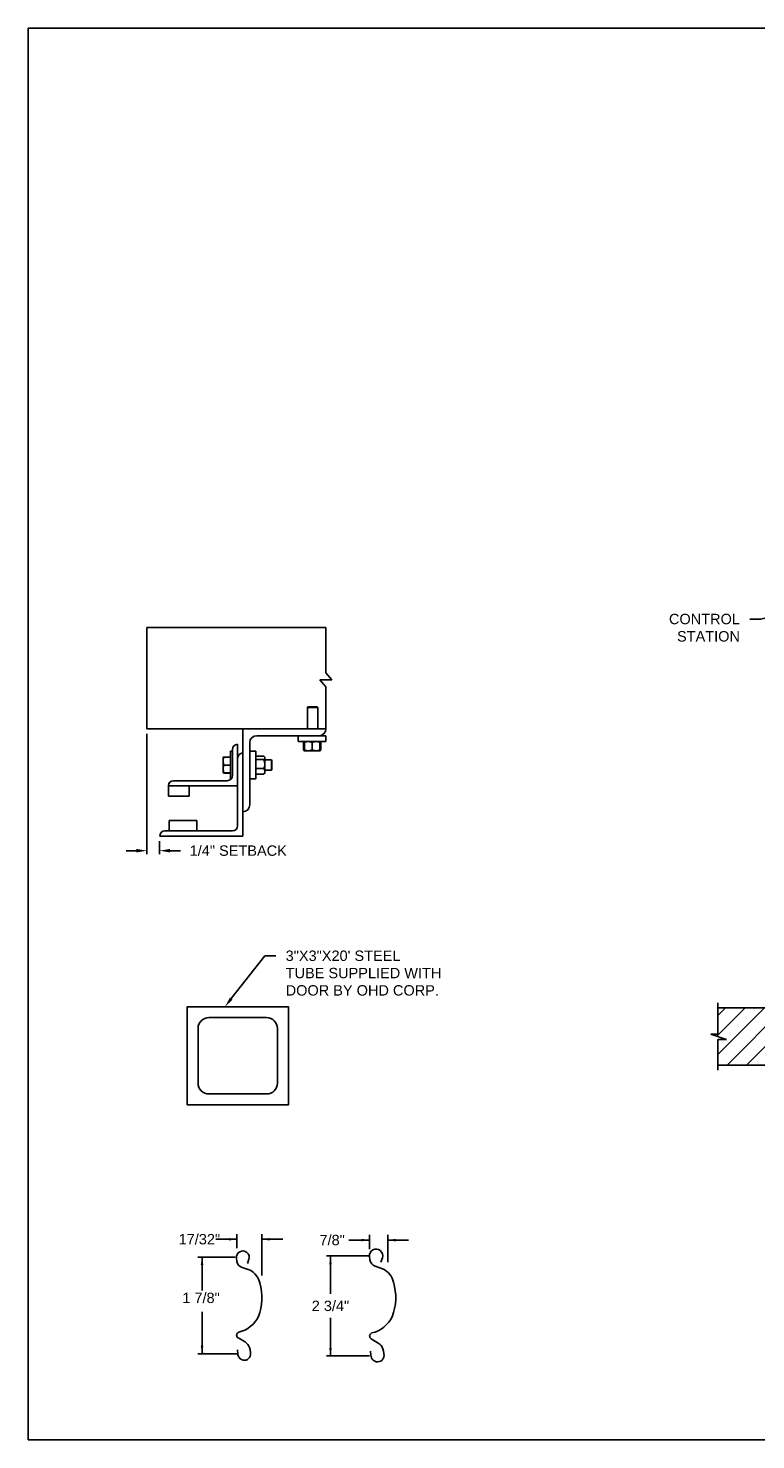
# Model space of a CAD drawing. Header units: inches. Extents: x 169.6 to 213.7, y 195.1 to 266.5.
# Tile 1 of 55: x 169.6 to 176.2, y 195.1 to 207.8. Entities that reach past the tile are written whole.
import ezdxf
from ezdxf import colors
from ezdxf.entities.mleader import LeaderData, LeaderLine
from ezdxf.enums import TextEntityAlignment as Align
from ezdxf.math import Vec2, Vec3

# ---------------------------------------------------------------- set-up
doc = ezdxf.new("R2010")
doc.units = ezdxf.units.IN
doc.header["$LTSCALE"] = 0.25
doc.header["$MEASUREMENT"] = 0
for name, color, linetype in [('ANNOTATIONS', 1, 'Continuous'), ('DETAILS', 4, 'Continuous'), ('RHX LH F.O.H.', 7, 'Continuous')]:
    doc.layers.add(name, color=color, linetype=linetype)
doc.styles.add('ARIAL', font='arial.ttf', dxfattribs={"height": 0.09375})
doc.dimstyles.new('STANDARD$0', dxfattribs={"dimtxt": 0.09375, "dimasz": 0.09375, "dimexe": 0.03125, "dimexo": 0.046875, "dimgap": 0.09, "dimtad": 0, "dimtih": 1, "dimtoh": 1, "dimdec": 4, "dimzin": 0, "dimdsep": 46, "dimtxsty": 'ARIAL', "dimcen": 0.09, "dimadec": 0, "dimazin": 0, "dimtfac": 1, "dimtdec": 4, "dimtofl": 0, "dimtmove": 0, "dimatfit": 1, "dimfxl": 1, "dimtolj": 1, "dimtzin": 0, "dimarcsym": 0})

# ---------------------------------------------------------------- blocks, each defined once
blk = doc.blocks.new('*D50')
at = {"layer": 'ANNOTATIONS', "color": 0, "lineweight": -2, "transparency": 16777216}
for p, q in [((170.659, 201.438), (170.659, 200.354)), ((170.774, 200.47), (170.774, 200.354)), ((170.565, 200.385), (170.472, 200.385)), ((170.868, 200.385), (170.962, 200.385))]:
    blk.add_line(p, q, dxfattribs=at)
at = {"layer": 'ANNOTATIONS', "color": 0, "transparency": 16777216}
for points in [[(170.565, 200.401), (170.565, 200.369), (170.659, 200.385)], [(170.868, 200.401), (170.868, 200.369), (170.774, 200.385)]]:
    blk.add_solid(points, dxfattribs=at)
at = {"layer": 'defpoints', "color": 0, "transparency": 16777216}
for p in [(170.659, 201.485), (170.774, 200.516), (170.774, 200.385)]:
    blk.add_point(p, dxfattribs=at)
at = {"layer": 'ANNOTATIONS', "color": 0, "transparency": 16777216, "insert": (171.483, 200.385), "char_height": 0.09375, "attachment_point": 5, "style": 'ARIAL'}
blk.add_mtext('\\A1;1/4" SETBACK', dxfattribs=at)

msp = doc.modelspace()

# ---------------------------------------------------------------- hatches: boundary and pattern name
at = {"layer": 'RHX LH F.O.H.'}
h = msp.add_hatch(dxfattribs=at)
h.set_pattern_fill('ANSI31', color=256, style=0)
h.set_pattern_definition([(45, (-19.06376, -58.37604), (-0.08838835, 0.08838835), [])])
h.paths.add_polyline_path([(176.49639, 198.96643), (175.80889, 198.96643), (175.80889, 198.72923), (175.74478, 198.72923), (175.88685, 198.68232), (175.80889, 198.68232), (175.80889, 198.4508), (176.49639, 198.4508), (176.49639, 198.6133)])

# ---------------------------------------------------------------- linework, layer by layer
at = {"layer": 'ANNOTATIONS'}
for p, q in [((171.46897, 196.79751), (171.46897, 196.92613)), ((171.69634, 196.55196), (171.69634, 196.92613)), ((171.46897, 196.87926), (171.28147, 196.87926)), ((171.69634, 196.87926), (171.88384, 196.87926)), ((171.45543, 196.71819), (171.11793, 196.71819)), ((171.15641, 196.71819), (171.15641, 196.41663)), ((171.15641, 195.84632), (171.15641, 196.2235)), ((171.48356, 195.84632), (171.11793, 195.84632))]:
    msp.add_line(p, q, dxfattribs=at)
at = {"layer": 'ANNOTATIONS', "linetype": 'ByBlock'}
for p, q in [((172.66672, 196.78984), (172.66672, 196.91847)), ((172.83124, 196.67148), (172.83124, 196.91847)), ((172.66672, 196.87159), (172.47922, 196.87159)), ((172.83124, 196.87159), (173.01874, 196.87159)), ((172.66589, 196.72846), (172.27796, 196.72846)), ((172.3146, 196.72846), (172.3146, 196.38544)), ((172.3146, 195.82842), (172.3146, 196.17144)), ((172.66589, 195.82842), (172.27796, 195.82842))]:
    msp.add_line(p, q, dxfattribs=at)
at = {"layer": 'ANNOTATIONS'}
for p in [(171.15641, 195.92082), (171.17418, 195.84632)]:
    msp.add_point(p, dxfattribs=at)
at = {"layer": 'ANNOTATIONS', "linetype": 'ByBlock'}
msp.add_point((172.3146, 195.82842), dxfattribs=at)
at = {"layer": 'ANNOTATIONS'}
for points in [[(171.39865, 196.86754), (171.39865, 196.89098), (171.46897, 196.87926)], [(171.76666, 196.89098), (171.76666, 196.86754), (171.69634, 196.87926)], [(171.16813, 196.64787), (171.14469, 196.64787), (171.15641, 196.71819)], [(171.16813, 195.91664), (171.14469, 195.91664), (171.15641, 195.84632)]]:
    msp.add_solid(points, dxfattribs=at)
at = {"layer": 'ANNOTATIONS', "linetype": 'ByBlock'}
for points in [[(172.5964, 196.85987), (172.5964, 196.88331), (172.66672, 196.87159)], [(172.90156, 196.88331), (172.90156, 196.85987), (172.83124, 196.87159)], [(172.32632, 196.65236), (172.30288, 196.65236), (172.3146, 196.72268)], [(172.32632, 195.89874), (172.30288, 195.89874), (172.3146, 195.82842)]]:
    msp.add_solid(points, dxfattribs=at)
at = {"layer": 'defpoints'}
msp.add_lwpolyline([(189.05875, 195.07023), (169.58887, 195.07023), (169.58887, 207.80534), (189.05875, 207.80534)], close=True, dxfattribs=at)
at = {"layer": 'DETAILS'}
for p, q in [((172.32668, 201.92572), (172.27235, 201.98897)), ((172.21802, 201.92572), (172.32668, 201.92572)), ((172.27235, 201.86246), (172.21802, 201.92572)), ((172.11086, 201.68197), (172.10625, 201.67736)), ((172.10625, 201.48522), (172.10625, 201.67736)), ((172.10625, 201.67736), (172.2, 201.67736)), ((172.11086, 201.68197), (172.1954, 201.68197)), ((172.1954, 201.68197), (172.2, 201.67736)), ((172.2, 201.67736), (172.2, 201.48522)), ((171.52434, 200.51647), (171.52434, 201.48522)), ((171.47746, 201.34459), (171.47746, 200.61022)), ((171.58684, 200.79772), (171.58684, 201.36022)), ((171.64934, 201.42272), (172.27434, 201.42272)), ((172.02434, 201.36947), (172.02434, 201.42272)), ((172.27434, 201.36947), (172.02434, 201.36947)), ((172.07335, 201.36189), (172.07028, 201.36009)), ((172.07028, 201.36009), (172.07028, 201.29572)), ((172.07244, 201.36009), (172.07244, 201.29572)), ((172.07587, 201.36674), (172.07886, 201.36932)), ((172.07903, 201.36137), (172.07639, 201.36009)), ((172.07639, 201.36009), (172.07639, 201.29572)), ((172.07903, 201.36009), (172.07903, 201.29572)), ((172.14934, 201.36009), (172.14934, 201.29572)), ((172.21965, 201.36009), (172.21965, 201.29572)), ((172.22228, 201.36009), (172.22228, 201.29572)), ((172.22624, 201.36009), (172.22624, 201.29572)), ((172.2284, 201.36009), (172.2284, 201.29572)), ((172.27434, 201.42272), (172.27434, 201.36947)), ((171.34659, 201.2274), (171.3466, 201.22742)), ((171.34659, 201.2274), (171.34659, 201.2274)), ((171.34659, 201.08678), (171.34659, 201.2274)), ((171.41209, 201.2293), (171.35287, 201.2293)), ((171.41209, 201.22857), (171.35287, 201.22857)), ((171.41209, 201.22853), (171.35287, 201.22853)), ((171.41209, 201.22831), (171.35287, 201.22831)), ((171.41209, 201.22747), (171.35287, 201.22747)), ((171.41209, 201.28209), (171.43059, 201.28209)), ((171.41209, 201.28209), (171.41209, 201.03209)), ((171.43059, 201.29772), (171.43059, 201.06334)), ((171.58684, 201.28209), (171.64009, 201.28209)), ((171.64009, 201.28209), (171.64009, 201.03209)), ((171.64009, 201.2274), (171.64209, 201.2274)), ((171.64209, 201.07659), (171.64209, 201.23759)), ((171.64209, 201.23759), (171.71384, 201.23759)), ((171.71821, 201.23321), (171.72321, 201.2274)), ((171.72321, 201.08678), (171.72321, 201.2274)), ((172.07335, 201.29392), (172.07028, 201.29572)), ((172.07681, 201.29337), (172.07244, 201.29572)), ((172.07903, 201.28634), (172.07587, 201.28906)), ((172.07903, 201.29444), (172.07639, 201.29572)), ((172.07903, 201.28634), (172.21965, 201.28634)), ((171.41209, 201.15722), (171.35287, 201.15722)), ((171.64209, 201.20649), (171.71384, 201.20649)), ((171.64209, 201.12599), (171.71384, 201.12599)), ((171.72321, 201.20397), (171.78248, 201.20397)), ((171.78248, 201.11022), (171.72321, 201.11022)), ((171.78248, 201.20397), (171.78709, 201.19936)), ((171.78248, 201.20397), (171.78248, 201.11022)), ((171.78709, 201.11482), (171.78248, 201.11022)), ((171.78709, 201.19936), (171.78709, 201.11482)), ((170.85246, 200.973), (170.85246, 200.87584)), ((170.85246, 200.96959), (171.47746, 200.96959)), ((171.38371, 201.01647), (170.89934, 201.01647)), ((171.03996, 200.87584), (171.03996, 200.96959)), ((171.34659, 201.08678), (171.34659, 201.08678)), ((171.3466, 201.08675), (171.3466, 201.08676)), ((171.34661, 201.08675), (171.3466, 201.08675)), ((171.34664, 201.08669), (171.34661, 201.08675)), ((171.35264, 201.08671), (171.35287, 201.08587)), ((171.35264, 201.08571), (171.35287, 201.08488)), ((171.41209, 201.08684), (171.35287, 201.08684)), ((171.41209, 201.08671), (171.35287, 201.08671)), ((171.41209, 201.08587), (171.35287, 201.08587)), ((171.41209, 201.08565), (171.35287, 201.08565)), ((171.41209, 201.08561), (171.35287, 201.08561)), ((171.41209, 201.08488), (171.35287, 201.08488)), ((171.41865, 201.03209), (171.41209, 201.03209)), ((171.64009, 201.03209), (171.58684, 201.03209)), ((171.64209, 201.08678), (171.64009, 201.08678)), ((171.64209, 201.07659), (171.71384, 201.07659)), ((171.72321, 201.08678), (171.71821, 201.08097)), ((170.85246, 200.87584), (171.03996, 200.87584)), ((171.11028, 200.65709), (170.86028, 200.65709)), ((170.86028, 200.65709), (170.86028, 200.56334)), ((171.11028, 200.56334), (171.11028, 200.65709)), ((170.77434, 200.51647), (171.52434, 200.51647)), ((171.43059, 200.56334), (170.82121, 200.56334))]:
    msp.add_line(p, q, dxfattribs=at)
for points in [[(172.27235, 201.98897), (172.27235, 202.39722), (170.65901, 202.39722), (170.65901, 201.48522), (172.27434, 201.48522)], [(172.27235, 201.48522), (172.27235, 201.86246)]]:
    msp.add_lwpolyline(points, dxfattribs=at)
at = {"layer": 'DETAILS', "linetype": 'Continuous'}
msp.add_lwpolyline([(171.02267, 198.09202), (171.93492, 198.09202), (171.93492, 198.97678), (171.02267, 198.97678)], close=True, dxfattribs=at)
msp.add_lwpolyline([(171.73889, 198.19004, 0.41421356), (171.8369, 198.28805), (171.8369, 198.78074, 0.41421356), (171.73889, 198.87876), (171.2187, 198.87876, 0.41421356), (171.12068, 198.78074), (171.12068, 198.28805, 0.41421356), (171.2187, 198.19004)], format="xyb", close=True, dxfattribs=at)
at = {"layer": 'DETAILS'}
msp.add_lwpolyline([(171.56703, 196.66007), (171.57958, 196.69839, 1.25136537), (171.46771, 196.70896), (171.47151, 196.67951, 0.28712033), (171.51726, 196.62379), (171.58897, 196.59969, -0.22337537), (171.67661, 196.48495, -0.17060067), (171.6643, 196.18143, -0.22026111), (171.48818, 196.04023, 0.64862145), (171.48229, 195.98879), (171.5439, 195.95237, -0.11918191), (171.57514, 195.922, -0.14967798), (171.59419, 195.84025), (171.59404, 195.83853, -0.533076), (171.51356, 195.79414, -0.02656611), (171.49825, 195.80363, -0.19330383), (171.47874, 195.84626), (171.47526, 195.88132)], format="xyb", dxfattribs=at)
at = {"layer": 'DETAILS', "linetype": 'Continuous'}
msp.add_lwpolyline([(172.76953, 196.67322), (172.78248, 196.71276, 1.25136537), (172.66705, 196.72366), (172.67097, 196.69327, 0.28712033), (172.71818, 196.63577), (172.79217, 196.61091, -0.22337537), (172.8826, 196.49252, -0.17060067), (172.8699, 196.17934, -0.22026111), (172.68817, 196.03364, 0.64862142), (172.68209, 195.98056), (172.74566, 195.94298, -0.11918191), (172.7779, 195.91164, -0.14967798), (172.79756, 195.82729), (172.7974, 195.82551, -0.533076), (172.71436, 195.77971, -0.02656611), (172.69856, 195.7895, -0.19330383), (172.67843, 195.83348), (172.67484, 195.86966)], format="xyb", dxfattribs=at)
at = {"layer": 'DETAILS'}
for centre, radius, start, end in [((172.21184, 201.48522), 0.0625, 270, 0), ((171.47746, 201.29772), 0.04688, 90, 180), ((171.64934, 201.36022), 0.0625, 90, 180), ((171.52434, 201.21959), 0.04688, 90, 180), ((170.89769, 200.97123), 0.04527, 87.917978, 177.754387), ((170.89934, 200.96959), 0.04688, 90, 180), ((171.38371, 201.06334), 0.04688, 270, 0), ((171.52434, 200.79772), 0.0625, 270, 0), ((171.43059, 200.61022), 0.04688, 270, 0), ((170.82121, 200.51647), 0.04688, 90, 180)]:
    msp.add_arc(centre, radius, start, end, dxfattribs=at)
for points, knots in [([(172.07028, 201.36009), (172.07209, 201.36296), (172.07391, 201.36584), (172.07586, 201.36673), (172.07587, 201.36673)], [0, 0, 0, 0, 0.99332562, 1, 1, 1, 1]), ([(172.07244, 201.36009), (172.07311, 201.36146), (172.07471, 201.36469), (172.07646, 201.36763), (172.07755, 201.36811), (172.07766, 201.36815)], [0, 0, 0, 0, 0.39860917, 0.94310679, 1, 1, 1, 1]), ([(172.07903, 201.36339), (172.07851, 201.3632), (172.07625, 201.36236), (172.0741, 201.36108), (172.07244, 201.36009)], [0, 0, 0, 0, 0.22784114, 1, 1, 1, 1]), ([(172.11418, 201.36947), (172.10926, 201.36911), (172.09924, 201.36838), (172.08759, 201.36418), (172.08096, 201.36101), (172.07903, 201.36009)], [0, 0, 0, 0, 0.40629057, 0.82726642, 1, 1, 1, 1]), ([(172.07903, 201.36009), (172.07903, 201.36148), (172.07903, 201.36478), (172.07903, 201.36858), (172.07903, 201.36917), (172.07903, 201.36947)], [0, 0, 0, 0, 0.26545991, 0.62807649, 1, 1, 1, 1]), ([(172.14934, 201.36009), (172.14387, 201.36255), (172.13274, 201.36757), (172.12058, 201.36945), (172.11435, 201.36946), (172.11418, 201.36947)], [0, 0, 0, 0, 0.48434141, 0.98632773, 1, 1, 1, 1]), ([(172.18449, 201.36947), (172.17957, 201.36911), (172.16955, 201.36838), (172.1579, 201.36418), (172.15127, 201.36101), (172.14934, 201.36009)], [0, 0, 0, 0, 0.40629057, 0.82726642, 1, 1, 1, 1]), ([(172.21965, 201.36009), (172.21418, 201.36255), (172.20305, 201.36757), (172.19089, 201.36945), (172.18466, 201.36946), (172.18449, 201.36947)], [0, 0, 0, 0, 0.48434141, 0.98632773, 1, 1, 1, 1]), ([(172.21965, 201.36009), (172.21965, 201.36148), (172.21965, 201.36478), (172.21965, 201.36858), (172.21965, 201.36917), (172.21965, 201.36947)], [0, 0, 0, 0, 0.26545991, 0.62807649, 1, 1, 1, 1]), ([(172.21982, 201.36916), (172.22012, 201.36875), (172.2208, 201.36784), (172.22162, 201.36408), (172.22212, 201.36108), (172.22228, 201.36009)], [0, 0, 0, 0, 0.36178326, 0.79041419, 1, 1, 1, 1]), ([(172.22102, 201.36801), (172.22129, 201.36786), (172.2226, 201.36712), (172.22434, 201.36404), (172.22577, 201.36107), (172.22624, 201.36009)], [0, 0, 0, 0, 0.15175447, 0.72144224, 1, 1, 1, 1]), ([(172.2284, 201.36009), (172.22659, 201.36296), (172.22477, 201.36584), (172.22281, 201.36673), (172.2228, 201.36673)], [0, 0, 0, 0, 0.99332562, 1, 1, 1, 1]), ([(171.35287, 201.22747), (171.35111, 201.22176), (171.34757, 201.21025), (171.34692, 201.19835), (171.34659, 201.19235)], [0, 0, 0, 0, 0.49545796, 1, 1, 1, 1]), ([(171.34659, 201.2274), (171.3468, 201.22741), (171.34723, 201.22743), (171.34991, 201.22745), (171.35211, 201.22746), (171.35287, 201.22747)], [0, 0, 0, 0, 0.3928666, 0.79169603, 1, 1, 1, 1]), ([(171.35287, 201.22831), (171.35152, 201.2282), (171.34882, 201.22796), (171.34692, 201.22766), (171.34672, 201.22748), (171.34665, 201.22742)], [0, 0, 0, 0, 0.39883061, 0.80149747, 1, 1, 1, 1]), ([(171.35287, 201.22853), (171.35152, 201.22838), (171.34882, 201.22809), (171.34693, 201.22772), (171.34673, 201.2275), (171.34667, 201.22743)], [0, 0, 0, 0, 0.40277376, 0.80942169, 1, 1, 1, 1]), ([(171.35287, 201.2293), (171.35153, 201.22905), (171.34883, 201.22855), (171.34698, 201.22794), (171.34678, 201.22758), (171.34672, 201.22749)], [0, 0, 0, 0, 0.41812145, 0.84026469, 1, 1, 1, 1]), ([(171.71384, 201.23759), (171.71523, 201.23627), (171.71853, 201.23316), (171.72233, 201.22797), (171.72292, 201.22403), (171.72321, 201.22204)], [0, 0, 0, 0, 0.26545991, 0.62807649, 1, 1, 1, 1]), ([(171.72321, 201.22204), (171.7232, 201.22168), (171.72314, 201.21935), (171.7216, 201.215), (171.71785, 201.2102), (171.71483, 201.20741), (171.71384, 201.20649)], [0, 0, 0, 0, 0.06653229, 0.43528257, 0.81455084, 1, 1, 1, 1]), ([(172.07028, 201.29572), (172.07209, 201.29285), (172.07391, 201.28996), (172.07586, 201.28908), (172.07587, 201.28907)], [0, 0, 0, 0, 0.99332562, 1, 1, 1, 1]), ([(172.07244, 201.29572), (172.07311, 201.29435), (172.07471, 201.29112), (172.07646, 201.28818), (172.07755, 201.2877), (172.07766, 201.28765)], [0, 0, 0, 0, 0.39860917, 0.94310679, 1, 1, 1, 1]), ([(172.07639, 201.29572), (172.07663, 201.29433), (172.07719, 201.29105), (172.07802, 201.28757), (172.07861, 201.28702), (172.07886, 201.28679)], [0, 0, 0, 0, 0.30001685, 0.70983799, 1, 1, 1, 1]), ([(172.11418, 201.28634), (172.10926, 201.2867), (172.09924, 201.28742), (172.08759, 201.29163), (172.08096, 201.29479), (172.07903, 201.29572)], [0, 0, 0, 0, 0.40629057, 0.82726642, 1, 1, 1, 1]), ([(172.07903, 201.29572), (172.07903, 201.29432), (172.07903, 201.29103), (172.07903, 201.28723), (172.07903, 201.28664), (172.07903, 201.28634)], [0, 0, 0, 0, 0.26545991, 0.62807649, 1, 1, 1, 1]), ([(172.14934, 201.29572), (172.14387, 201.29325), (172.13274, 201.28824), (172.12058, 201.28636), (172.11435, 201.28634), (172.11418, 201.28634)], [0, 0, 0, 0, 0.48434141, 0.98632773, 1, 1, 1, 1]), ([(172.18449, 201.28634), (172.17957, 201.2867), (172.16955, 201.28742), (172.1579, 201.29163), (172.15127, 201.29479), (172.14934, 201.29572)], [0, 0, 0, 0, 0.40629057, 0.82726642, 1, 1, 1, 1]), ([(172.21965, 201.29572), (172.21418, 201.29325), (172.20305, 201.28824), (172.19089, 201.28636), (172.18466, 201.28634), (172.18449, 201.28634)], [0, 0, 0, 0, 0.48434141, 0.98632773, 1, 1, 1, 1]), ([(172.21965, 201.29572), (172.21965, 201.29432), (172.21965, 201.29103), (172.21965, 201.28723), (172.21965, 201.28664), (172.21965, 201.28634)], [0, 0, 0, 0, 0.26545991, 0.62807649, 1, 1, 1, 1]), ([(172.21982, 201.28665), (172.22012, 201.28706), (172.2208, 201.28797), (172.22162, 201.29173), (172.22212, 201.29473), (172.22228, 201.29572)], [0, 0, 0, 0, 0.36127383, 0.7902469, 1, 1, 1, 1]), ([(172.22102, 201.28779), (172.22129, 201.28795), (172.2226, 201.28868), (172.22434, 201.29176), (172.22577, 201.29474), (172.22624, 201.29572)], [0, 0, 0, 0, 0.15175447, 0.72144224, 1, 1, 1, 1]), ([(172.2284, 201.29572), (172.22659, 201.29285), (172.22477, 201.28996), (172.22281, 201.28908), (172.2228, 201.28907)], [0, 0, 0, 0, 0.993325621, 1, 1, 1, 1]), ([(171.34659, 201.19235), (171.3466, 201.19151), (171.34665, 201.18521), (171.34802, 201.17332), (171.35124, 201.16262), (171.35287, 201.15722)], [0, 0, 0, 0, 0.07010266, 0.53079095, 1, 1, 1, 1]), ([(171.35287, 201.15722), (171.35111, 201.15151), (171.34757, 201.13997), (171.34692, 201.12805), (171.34659, 201.12203)], [0, 0, 0, 0, 0.49545796, 1, 1, 1, 1]), ([(171.34659, 201.12203), (171.3466, 201.1212), (171.34665, 201.11488), (171.34802, 201.10297), (171.35124, 201.09225), (171.35287, 201.08684)], [0, 0, 0, 0, 0.070102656, 0.530790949, 1, 1, 1, 1]), ([(171.71384, 201.20649), (171.7163, 201.20023), (171.72132, 201.18749), (171.7232, 201.17357), (171.72321, 201.16643), (171.72321, 201.16624)], [0, 0, 0, 0, 0.48434141, 0.98632773, 1, 1, 1, 1]), ([(171.72321, 201.16624), (171.72286, 201.16061), (171.72213, 201.14913), (171.71793, 201.1358), (171.71476, 201.1282), (171.71384, 201.12599)], [0, 0, 0, 0, 0.40629057, 0.82726642, 1, 1, 1, 1]), ([(171.71384, 201.12599), (171.7163, 201.12215), (171.72132, 201.11433), (171.7232, 201.10579), (171.72321, 201.10141), (171.72321, 201.10129)], [0, 0, 0, 0, 0.484341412, 0.986327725, 1, 1, 1, 1]), ([(171.72321, 201.10129), (171.72286, 201.09783), (171.72213, 201.09079), (171.71793, 201.08261), (171.71476, 201.07795), (171.71384, 201.07659)], [0, 0, 0, 0, 0.40629057, 0.82726642, 1, 1, 1, 1]), ([(171.35287, 201.08684), (171.35211, 201.08684), (171.34993, 201.08683), (171.34725, 201.0868), (171.34681, 201.08679), (171.34659, 201.08678)], [0, 0, 0, 0, 0.2083045, 0.6015254, 1, 1, 1, 1]), ([(171.34659, 201.08678), (171.34666, 201.08677), (171.34687, 201.08676), (171.3488, 201.08674), (171.35151, 201.08672), (171.35287, 201.08671)], [0, 0, 0, 0, 0.22973043, 0.61267004, 1, 1, 1, 1]), ([(171.71805, 201.08106), (171.71764, 201.08049), (171.71653, 201.07896), (171.71488, 201.0775), (171.71384, 201.07659)], [0, 0, 0, 0, 0.37432244, 1, 1, 1, 1])]:
    msp.add_open_spline(points, degree=3, knots=knots, dxfattribs=at)
at = {"layer": 'RHX LH F.O.H.', "linetype": 'Continuous'}
for p, q in [((175.80889, 198.72923), (175.80889, 199.0133)), ((175.88685, 198.68232), (175.74478, 198.72923)), ((175.74478, 198.72923), (175.80889, 198.72923)), ((175.80889, 198.40393), (175.80889, 198.68232)), ((175.80889, 198.68232), (175.88685, 198.68232))]:
    msp.add_line(p, q, dxfattribs=at)
at = {"layer": 'RHX LH F.O.H.'}
for p, q in [((175.80889, 198.96643), (176.49639, 198.96643)), ((175.80889, 198.4508), (176.49639, 198.4508))]:
    msp.add_line(p, q, dxfattribs=at)

# ---------------------------------------------------------------- texts
at = {"layer": 'ANNOTATIONS', "style": 'ARIAL'}
msp.add_text('1 7/8"', height=0.09375, dxfattribs=at).set_placement((170.97856, 196.30373))
at = {"layer": 'ANNOTATIONS', "linetype": 'Continuous', "style": 'ARIAL'}
msp.add_text('2 3/4"', height=0.09375, dxfattribs=at).set_placement((172.3146, 196.27844), align=Align.MIDDLE_CENTER)
at = {"layer": 'ANNOTATIONS', "insert": (171.13211, 196.87926), "char_height": 0.09375, "attachment_point": 5, "style": 'ARIAL'}
msp.add_mtext('17/32"', dxfattribs=at)
at = {"layer": 'ANNOTATIONS', "linetype": 'Continuous', "insert": (172.32987, 196.87159), "char_height": 0.09375, "attachment_point": 5, "style": 'ARIAL'}
msp.add_mtext('7/8"', dxfattribs=at)

# ---------------------------------------------------------------- dimensions: what is measured, and where the dimension line sits
at = {"layer": 'ANNOTATIONS'}
dim = msp.add_linear_dim(base=(170.77434, 200.38498), p1=(170.65901, 201.48522), p2=(170.77434, 200.51647), text='1/4" SETBACK', dimstyle='STANDARD$0', override={"dimarcsym": 1}, dxfattribs=at)
dim.commit()
dim.dimension.update_dxf_attribs({"geometry": '*D50', "text_midpoint": (171.48273, 200.38498), "dimtype": 160})

# ---------------------------------------------------------------- leaders
ml = msp.add_multileader_mtext('Standard', dxfattribs=at)
ml.set_content('CONTROL STATION', color=256, style='ARIAL')
ml.set_leader_properties()
ml.build(insert=Vec2(0, 0))
ml.multileader.update_dxf_attribs({"dogleg_length": 0.36, "arrow_head_size": 0.09375})
ctx = ml.context
ctx.base_point, ctx.char_height, ctx.arrow_head_size, ctx.landing_gap_size, ctx.plane_origin = Vec3(175.28865, 202.47441), 0.09375, 0.09375, 0.09, Vec3(171.60721, 202.04119)
ctx.text_align_type = 2
notes = []
notes.append((ctx, [(1, (1, 1, 0), (176.19574, 202.47441), (-1, 0), 0.09796, [(0, [(176.54498, 202.56176)], 0, [])])]))
ctx.mtext.insert, ctx.mtext.width, ctx.mtext.alignment, ctx.mtext.flow_direction = Vec3(176.00779, 202.52209), 1.0279765, 3, 5
ml = msp.add_multileader_mtext('Standard', dxfattribs=at)
ml.set_content('3"X3"X20\' STEEL TUBE SUPPLIED WITH DOOR BY OHD CORP.', color=256, style='ARIAL')
ml.set_leader_properties()
ml.build(insert=Vec2(0, 0))
ml.multileader.update_dxf_attribs({"dogleg_length": 0.36, "arrow_head_size": 0.09375})
ctx = ml.context
ctx.base_point, ctx.char_height, ctx.arrow_head_size, ctx.landing_gap_size, ctx.plane_origin = Vec3(171.8206, 199.4365), 0.09375, 0.09375, 0.09, Vec3(171.03557, 199.00327)
notes.append((ctx, [(0, (1, 1, 0), (171.72265, 199.4365), (1, 0), 0.09796, [(0, [(171.36258, 198.97678)], 0, [])])]))
ctx.mtext.insert, ctx.mtext.width, ctx.mtext.flow_direction = Vec3(171.9106, 199.48417), 1.4026992, 5
for ctx, leaders in notes:
    for number, flags, end, landing, length, lines in leaders:
        leader = LeaderData()
        leader.index, (leader.has_last_leader_line, leader.has_dogleg_vector, leader.attachment_direction) = number, flags
        leader.last_leader_point, leader.dogleg_vector, leader.dogleg_length = Vec3(end), Vec3(landing), length
        for number, points, colour, breaks in lines:
            line = LeaderLine()
            line.index, line.vertices, line.color, line.breaks = number, Vec3.list(points), colors.encode_raw_color(colour), breaks
            leader.lines.append(line)
        ctx.leaders.append(leader)

doc.saveas('drawing.dxf')
